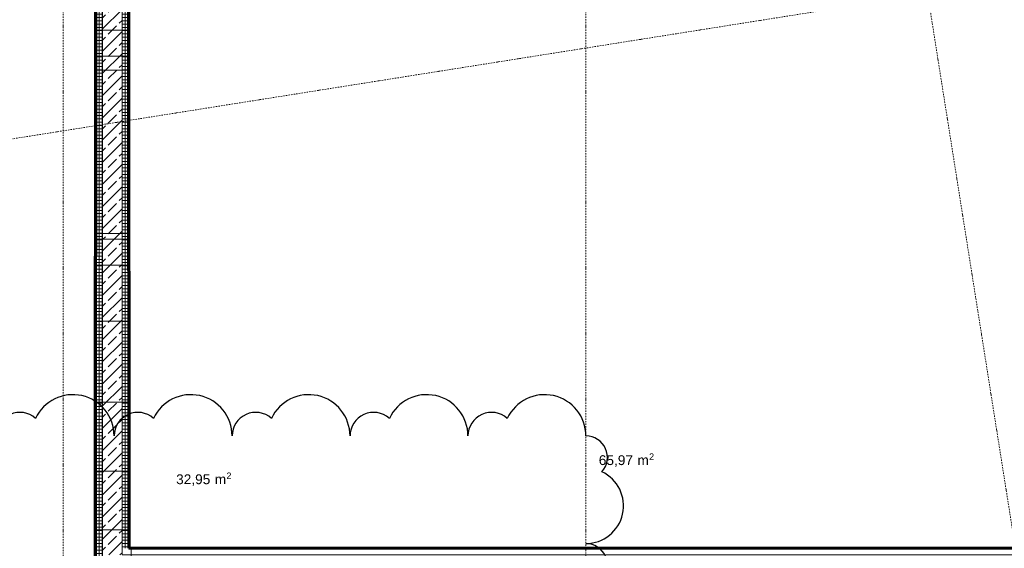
# Model space of a CAD drawing. Header units: millimetres. Extents: x 1523 to 73204, y -91281 to 10268.
# Tile 59 of 120: x 35343 to 42878, y -61336 to -57291. Entities that reach past the tile are written whole.
import ezdxf

# ---------------------------------------------------------------- set-up
doc = ezdxf.new("R2010")
doc.units = ezdxf.units.MM
for name, pattern in [('CAx_nichtHalbton', [20001.0584, 10000, -0.5292, 10000, -0.5292]), ('IMPORT-STRICHPUNKT _7_', [20, 10, -5, 0, -5]), ('Verdeckt 2x', [3.572, 2.3813, -1.1907])]:
    doc.linetypes.add(name, pattern=pattern)
for name, color, linetype, lineweight, true_color in [('90 A--Achsraster _1_50_', 7, 'IMPORT-STRICHPUNKT _7_', 13, 0x656565), ('G-____-REVC-OTLN', 1, 'Continuous', 25, 0xff0000), ('Neubau_10 A--Wand innen _tragend_', 7, 'Continuous', 13, 0x656565), ('Neubau_20 A--Gründungsbelag', 7, 'Continuous', 13, 0x656565), ('Neubau_80 A--Raum', 7, 'Continuous', 13, 0x656565), ('Xref_706_5_--_ÜP_-1_000_16_Übersichtsplan UG_IFC 2025_01_13_dwg', 7, 'Continuous', 13, 0x767676), ('XX', 7, 'Continuous', 18, 0x804040)]:
    doc.layers.add(name, color=color, linetype=linetype, lineweight=lineweight, true_color=true_color)
doc.styles.add('Arial', font='arial.ttf', dxfattribs={"height": 75})
doc.styles.add('Arial_1', font='arial.ttf', dxfattribs={"height": 49.5})
pattern_1 = [(356.336, (0, 0), (1.597632, 24.948899), []), (86.336, (0, 0), (-24.948899, 1.597632), [])]

# ---------------------------------------------------------------- blocks, each defined once
blk = doc.blocks.new('Xref_706_5_--_ÜP_-1_000_11_Übersichtsplan UG_IFC 2024_09_30_dwg_Standard-Rastermarker_2-41960555-SuD_-1UG gesamt Plot  - Blatt 7')
at = {"layer": '90 A--Achsraster _1_50_', "color": 9, "true_color": 0xcbcbcb}
blk.add_line((0, 0), (40099.1, 0), dxfattribs=at)
blk = doc.blocks.new('Xref_706_5_--_ÜP_-1_000_11_Übersichtsplan UG_IFC 2024_09_30_dwg_Standard-Rastermarker_30-41960584-SuD_-1UG gesamt Plot  - Blatt 7')
at = {"layer": '90 A--Achsraster _1_50_', "color": 9, "true_color": 0xcbcbcb}
blk.add_line((0, 0), (53500.2, 0), dxfattribs=at)
blk = doc.blocks.new('Xref_706_5_--_ÜP_-1_000_11_Übersichtsplan UG_IFC 2024_09_30_dwg_Pelletlager_D-U 003_1_17-41960467-SuD_-1UG gesamt Plot  - Blatt 7')
at = {"layer": 'Neubau_80 A--Raum', "attachment_point": 1, "rotation": 83.66814, "line_spacing_factor": 0.941778}
for s, insert, char_height, width, style in [('2', (46242.4, -94690.1), 49.5, 46.058, 'Arial_1'), (' m', (46243.3, -94809.2), 75, 138.65, 'Arial'), ('65,97', (46213.9, -95074.3), 75, 314.028, 'Arial')]:
    blk.add_mtext(s, dxfattribs=dict(at, insert=insert, char_height=char_height, width=width, style=style))
blk = doc.blocks.new('Xref_706_5_--_ÜP_-1_000_11_Übersichtsplan UG_IFC 2024_09_30_dwg_Vorraum TRH_D-U 006_18-41960468-SuD_-1UG gesamt Plot  - Blatt 7')
at = {"layer": 'Neubau_80 A--Raum', "attachment_point": 1, "rotation": 83.66814, "line_spacing_factor": 0.941778}
for s, insert, char_height, width, style in [('2', (45886, -97901.8), 49.5, 46.058, 'Arial_1'), (' m', (45886.9, -98020.9), 75, 138.65, 'Arial'), ('32,95', (45857.5, -98286), 75, 314.028, 'Arial')]:
    blk.add_mtext(s, dxfattribs=dict(at, insert=insert, char_height=char_height, width=width, style=style))
blk = doc.blocks.new('Xref_706_5_--_ÜP_-1_000_16_Übersichtsplan UG_IFC 2025_01_13_dwg-35469238-SuD_-1UG gesamt Plot  - Blatt 7')
at = {"layer": 'Neubau_10 A--Wand innen _tragend_', "true_color": 0xcbcbcb}
h = blk.add_hatch(dxfattribs=at)
h.set_pattern_fill('FP_7', color=9, style=0, pattern_type=2)
h.set_pattern_definition(pattern_1)
h.paths.add_polyline_path([(55430.5, -94193.5), (49362.9, -93805), (49359.8, -93854.9), (55427.3, -94243.4)])
h = blk.add_hatch(dxfattribs=at)
h.set_pattern_fill('FP_4', color=9, style=0, pattern_type=2)
h.set_pattern_definition([(131.336, (0, 0), (90.10192, 79.25683), []), (131.336, (-45.05, -39.63), (90.10192, 79.25683), [90, -30])])
h.paths.add_polyline_path([(55467.6, -94396.3), (55477.2, -94246.6), (49359.8, -93854.9), (49350.2, -94004.6), (55417.7, -94393.1)])
h = blk.add_hatch(dxfattribs=at)
h.set_pattern_fill('FP_7', color=9, style=0, pattern_type=2)
h.set_pattern_definition(pattern_1)
h.paths.add_polyline_path([(55614.1, -94455.8), (55617.3, -94405.9), (49350.2, -94004.6), (49347, -94054.5), (55464.4, -94446.2)])
at = {"layer": '90 A--Achsraster _1_50_', "color": 9, "true_color": 0xcbcbcb}
blk.add_line((64715.4, -86593.6), (41661.4, -88747), dxfattribs=at)
at = {"layer": 'Neubau_10 A--Wand innen _tragend_', "color": 9, "true_color": 0xcbcbcb, "flags": 128}
for points in [[(52096.7, -82957.5), (56183.3, -83219.2), (56333, -83228.7), (55617.3, -94405.9), (45208.7, -93739.4), (45218.2, -93589.7), (55477.2, -94246.6), (56176.9, -83319), (52090.3, -83057.3)], [(49662.3, -93824.1), (49659.1, -93874), (49649.6, -94023.7), (49646.4, -94073.6), (50943.7, -94156.7), (51457.7, -94189.6)], [(51657.3, -94202.4), (51660.5, -94152.5), (51670, -94002.8), (51673.2, -93952.9), (51473.6, -93940.1), (50959.7, -93907.2)], [(51473.6, -93940.1), (51470.4, -93990), (51460.9, -94139.7), (51457.7, -94189.6), (51657.3, -94202.4), (51762.1, -94209.1)], [(53009.6, -94289), (53012.7, -94239.1), (53022.3, -94089.4), (53025.5, -94039.5), (51778.1, -93959.6), (51673.2, -93952.9)], [(51778.1, -93959.6), (51774.9, -94009.5), (51765.3, -94159.2), (51762.1, -94209.1), (53009.6, -94289), (53054, -94291.8)], [(53253.6, -94304.6), (53256.7, -94254.7), (53266.3, -94105), (53269.5, -94055.1), (53069.9, -94042.3), (53025.5, -94039.5)], [(55290.7, -94184.5), (55430.5, -94193.5), (55431.8, -94173.7), (55481.7, -94176.9), (55631.4, -94186.4), (55681.3, -94189.6), (55694.1, -93990.1)], [(53069.9, -94042.3), (53066.7, -94092.2), (53057.2, -94241.9), (53054, -94291.8), (53253.6, -94304.6), (53679.9, -94331.9)], [(54298.6, -94371.5), (54301.8, -94321.6), (54311.4, -94171.9), (54314.6, -94122), (53695.8, -94082.4), (53269.5, -94055.1)], [(53695.8, -94082.4), (53692.6, -94132.3), (53683.1, -94282), (53679.9, -94331.9), (54298.6, -94371.5), (54825.7, -94405.3)], [(55681.3, -94189.6), (55664, -94459), (55614.1, -94455.8), (55274.7, -94434), (55277.9, -94384.1), (55287.5, -94234.4), (55290.7, -94184.5), (54841.6, -94155.8), (54314.6, -94122)], [(54841.6, -94155.8), (54838.4, -94205.7), (54828.9, -94355.4), (54825.7, -94405.3), (55274.7, -94434)]]:
    blk.add_lwpolyline(points, dxfattribs=at)
at = {"layer": 'Neubau_20 A--Gründungsbelag', "color": 9, "true_color": 0xcbcbcb, "flags": 128}
blk.add_lwpolyline([(76508.6, -83318.2), (61339.7, -82346.9), (61342.9, -82297), (50145.7, -81580), (50069, -82777.6), (56386.1, -83182), (55903.7, -90716.6), (58702.9, -90895.9), (58687, -91145.3), (57933.5, -91097.1), (57909.2, -91476.3), (57759.5, -91466.7), (57680.3, -92704.2), (57830, -92713.8), (57702.5, -94704.7), (57453, -94688.7), (57540.2, -93326.5), (55743.9, -93211.5), (55664, -94459), (45205.5, -93789.3), (45189.8, -94033.8), (44940.3, -94017.8), (44811.9, -96023.7)], dxfattribs=at)
blk.add_lwpolyline([(55430.5, -94193.5), (56123.8, -83365.7), (50056.3, -82977.1), (49362.9, -93805)], close=True, dxfattribs=at)
for name, p, rotation in [('Xref_706_5_--_ÜP_-1_000_11_Übersichtsplan UG_IFC 2024_09_30_dwg_Standard-Rastermarker_30-41960584-SuD_-1UG gesamt Plot  - Blatt 7', (53895, -112522.9), 95.33628353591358), ('Xref_706_5_--_ÜP_-1_000_11_Übersichtsplan UG_IFC 2024_09_30_dwg_Standard-Rastermarker_2-41960555-SuD_-1UG gesamt Plot  - Blatt 7', (81611.1, -92362.7), 176.3362835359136), ('Xref_706_5_--_ÜP_-1_000_11_Übersichtsplan UG_IFC 2024_09_30_dwg_Pelletlager_D-U 003_1_17-41960467-SuD_-1UG gesamt Plot  - Blatt 7', (4360.3, 2263.1), 2.668141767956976), ('Xref_706_5_--_ÜP_-1_000_11_Übersichtsplan UG_IFC 2024_09_30_dwg_Vorraum TRH_D-U 006_18-41960468-SuD_-1UG gesamt Plot  - Blatt 7', (4506, 2250.4), 2.668141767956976), ('Xref_706_5_--_ÜP_-1_000_11_Übersichtsplan UG_IFC 2024_09_30_dwg_Standard-Rastermarker_2-41960555-SuD_-1UG gesamt Plot  - Blatt 7', (81355.5, -96354.5), 176.3362835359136)]:
    blk.add_blockref(name, p, dxfattribs=dict(rotation=rotation))
blk = doc.blocks.new('Family - ___-42520961-SuD_-1UG gesamt Plot  - Blatt 7')
at = {"layer": 'G-____-REVC-OTLN'}
for centre, radius, start, end in [((51049, -93157.2), 288.2, 353.66814, 148.45938), ((50680.7, -93116.3), 164.7, 41.85783, 173.66814), ((51867.5, -93248), 288.2, 353.66814, 148.45938), ((51499.2, -93207.1), 164.7, 41.85783, 173.66814), ((52685.9, -93338.8), 288.2, 353.66814, 148.45938), ((50482.2, -93412.1), 315.9, 83.66814, 238.45938), ((52317.6, -93298), 164.7, 41.85783, 173.66814), ((53504.4, -93429.7), 288.2, 353.66814, 148.45938), ((53136.1, -93388.8), 164.7, 41.85783, 173.66814), ((53771, -93640.9), 180.5, 311.85783, 83.66814), ((50437.4, -93815.8), 180.5, 131.85783, 263.66814), ((53726.2, -94044.5), 315.9, 263.66814, 58.45938), ((50382.6, -94309.2), 315.9, 83.66814, 238.45938), ((53671.4, -94537.9), 180.5, 311.85783, 83.66814), ((50337.8, -94712.9), 180.5, 131.85783, 263.66814), ((53626.6, -94941.6), 315.9, 263.66814, 58.45938), ((50283.1, -95206.3), 315.9, 83.66814, 238.45938), ((53571.9, -95435), 180.5, 311.85783, 83.66814), ((50238.3, -95610), 180.5, 131.85783, 263.66814), ((53527.1, -95838.7), 315.9, 263.66814, 58.45938), ((50183.5, -96103.4), 315.9, 83.66814, 238.45938), ((53472.3, -96332.1), 180.5, 311.85783, 83.66814), ((50138.8, -96507.1), 180.5, 131.85783, 263.66814), ((53427.5, -96735.8), 315.9, 263.66814, 58.45938), ((50084, -97000.5), 315.9, 83.66814, 238.45938), ((53372.8, -97229.2), 180.5, 311.85783, 83.66814), ((50039.2, -97404.1), 180.5, 131.85783, 263.66814), ((53328, -97632.9), 315.9, 263.66814, 58.45938), ((50305.8, -97615.3), 288.2, 173.66814, 328.45938), ((50674.1, -97656.2), 164.7, 221.85783, 353.66814), ((51124.2, -97706.2), 288.2, 173.66814, 328.45938), ((51492.5, -97747), 164.7, 221.85783, 353.66814), ((51942.7, -97797), 288.2, 173.66814, 328.45938), ((52311, -97837.9), 164.7, 221.85783, 353.66814), ((52761.2, -97887.8), 288.2, 173.66814, 328.45938), ((53129.5, -97928.7), 164.7, 221.85783, 353.66814)]:
    blk.add_arc(centre, radius, start, end, dxfattribs=at)

msp = doc.modelspace()

# ---------------------------------------------------------------- linework, layer by layer
at = {"layer": 'XX', "color": 7, "linetype": 'CAx_nichtHalbton', "lineweight": 70, "true_color": 0xffffff}
for p, q in [((35925.784, -51106.236), (35921.048, -61606.235)), ((36175.784, -55256.236), (36178.168, -61336.236)), ((36178.168, -61336.236), (47018.167, -61331.986))]:
    msp.add_line(p, q, dxfattribs=at)
at = {"layer": 'XX', "color": 9, "linetype": 'Verdeckt 2x', "true_color": 0xc0c0c0}
msp.add_line((35925.784, -51106.236), (35925.784, -61586.236), dxfattribs=at)

# ---------------------------------------------------------------- block references
at = {"layer": 'G-____-REVC-OTLN', "rotation": 276.3318582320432}
msp.add_blockref('Family - ___-42520961-SuD_-1UG gesamt Plot  - Blatt 7', (126634.737, 0), dxfattribs=at)
at = {"layer": 'Xref_706_5_--_ÜP_-1_000_16_Übersichtsplan UG_IFC 2025_01_13_dwg', "color": 9, "true_color": 0xcbcbcb, "rotation": 273.6637164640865}
msp.add_blockref('Xref_706_5_--_ÜP_-1_000_16_Übersichtsplan UG_IFC 2025_01_13_dwg-35469238-SuD_-1UG gesamt Plot  - Blatt 7', (126634.737, 0), dxfattribs=at)

doc.saveas('drawing.dxf')
